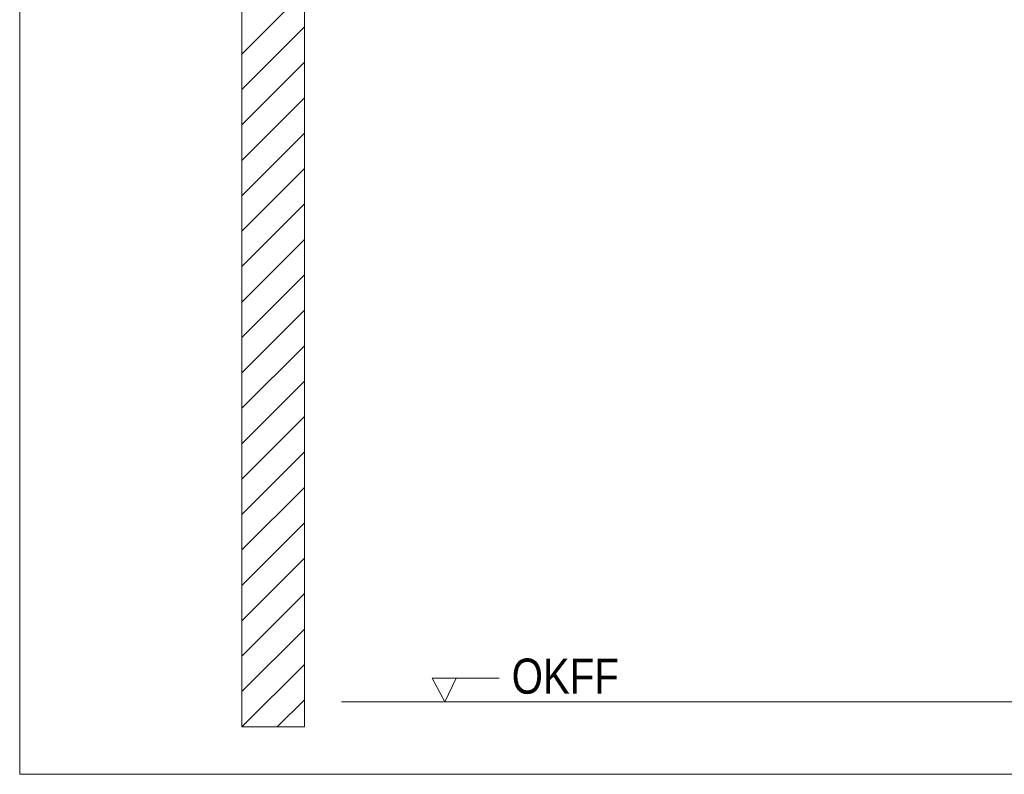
# Model space of a CAD drawing. Extents: x -620 to 300, y 62 to 1107.
# Tile 184 of 256: x 205 to 244, y 682 to 712. Entities that reach past the tile are written whole.
import ezdxf
from ezdxf.lldxf.tags import DXFTag

# ---------------------------------------------------------------- set-up
doc = ezdxf.new("R2010")
doc.units = 0
doc.layers.get('0').update_dxf_attribs({"lineweight": 35})
doc.layers.add('E_Detail_Beschriftung', color=7, linetype='Continuous', lineweight=13, true_color=0x009900)
doc.layers.add('E_Detail_Wandschraffur', color=7, linetype='Continuous', lineweight=5, true_color=0xc0c0c0)
doc.layers.add('E_Detail_Linie_Text_Bem', color=7, linetype='Continuous', lineweight=13)
doc.styles.get("Standard").update_dxf_attribs({"font": 'ARIALN.TTF'})
tags = doc.linetypes.add('fein_strichliert', pattern=[4, 1, -2, 1]).pattern_tags.tags
tags[8:9] = [DXFTag(74, 4), DXFTag(75, 0), DXFTag(340, '0'), DXFTag(46, 0.0), DXFTag(50, 0.0), DXFTag(44, 0.0), DXFTag(45, 0.0)]
tags[6:7] = [DXFTag(74, 4), DXFTag(75, 0), DXFTag(340, '0'), DXFTag(46, 0.0), DXFTag(50, 0.0), DXFTag(44, 0.0), DXFTag(45, 0.0)]
tags[4:5] = [DXFTag(74, 4), DXFTag(75, 0), DXFTag(340, '0'), DXFTag(46, 0.0), DXFTag(50, 0.0), DXFTag(44, 0.0), DXFTag(45, 0.0)]
tags = doc.linetypes.add('fein_strichliert-A06G9G0V8I', pattern=[4, 1, -2, 1]).pattern_tags.tags
tags[8:9] = [DXFTag(74, 4), DXFTag(75, 0), DXFTag(340, '0'), DXFTag(46, 0.0), DXFTag(50, 0.0), DXFTag(44, 0.0), DXFTag(45, 0.0)]
tags[6:7] = [DXFTag(74, 4), DXFTag(75, 0), DXFTag(340, '0'), DXFTag(46, 0.0), DXFTag(50, 0.0), DXFTag(44, 0.0), DXFTag(45, 0.0)]
tags[4:5] = [DXFTag(74, 4), DXFTag(75, 0), DXFTag(340, '0'), DXFTag(46, 0.0), DXFTag(50, 0.0), DXFTag(44, 0.0), DXFTag(45, 0.0)]

# ---------------------------------------------------------------- blocks, each defined once
blk = doc.blocks.new('Referenz-A06G9G0Z8I')
at = {"layer": 'E_Detail_Linie_Text_Bem', "linetype": 'fein_strichliert-A06G9G0V8I', "ltscale": 0.65}
for p, q in [((205.045, 743.127), (205.045, 681.811)), ((205.045, 681.811), (264.788, 681.811))]:
    blk.add_line(p, q, dxfattribs=at)
at = {"layer": 'E_Detail_Linie_Text_Bem', "linetype": 'Continuous', "ltscale": 0.13}
for p, q in [((213.911, 723.7), (213.911, 683.7)), ((216.411, 711.9), (216.411, 723.7)), ((216.411, 711.7), (216.411, 711.9)), ((216.411, 683.7), (216.411, 711.7)), ((217.896, 684.7), (253.978, 684.7)), ((213.911, 683.7), (216.411, 683.7))]:
    blk.add_line(p, q, dxfattribs=at)
at = {"layer": 'E_Detail_Linie_Text_Bem', "color": 0, "linetype": 'Continuous', "ltscale": 0.13}
for p, q in [((222.02, 684.7), (221.51, 685.65)), ((221.51, 685.65), (224.194, 685.65)), ((222.477, 685.653), (222.02, 684.7))]:
    blk.add_line(p, q, dxfattribs=at)
at = {"layer": 'E_Detail_Wandschraffur', "linetype": 'fein_strichliert', "ltscale": 0.13}
for p, q in [((213.911, 710.567), (216.411, 713.067)), ((213.911, 707.739), (216.411, 710.239)), ((213.911, 704.91), (216.411, 707.41)), ((213.911, 702.082), (216.411, 704.582)), ((213.911, 699.253), (216.411, 701.753)), ((213.911, 696.425), (216.411, 698.925)), ((213.911, 693.597), (216.411, 696.097)), ((213.911, 690.768), (216.411, 693.268)), ((213.911, 687.94), (216.411, 690.44)), ((213.911, 685.111), (216.411, 687.611)), ((215.328, 683.7), (216.411, 684.783))]:
    blk.add_line(p, q, dxfattribs=at)
at = {"layer": 'E_Detail_Wandschraffur', "linetype": 'ByBlock', "ltscale": 0.13}
for p, q in [((213.911, 709.153), (216.411, 711.653)), ((213.911, 706.324), (216.411, 708.824)), ((213.911, 703.496), (216.411, 705.996)), ((213.911, 700.668), (216.411, 703.168)), ((213.911, 697.839), (216.411, 700.339)), ((213.911, 695.011), (216.411, 697.511)), ((213.911, 692.182), (216.411, 694.682)), ((213.911, 689.354), (216.411, 691.854)), ((213.911, 686.525), (216.411, 689.025)), ((213.914, 683.7), (216.411, 686.197))]:
    blk.add_line(p, q, dxfattribs=at)
at = {"layer": 'E_Detail_Beschriftung', "linetype": 'Continuous', "ltscale": 0.13, "insert": (224.69, 686.43), "char_height": 1.4, "attachment_point": 1}
blk.add_mtext('{\\fArial Narrow;OKFF}', dxfattribs=at)

msp = doc.modelspace()

# ---------------------------------------------------------------- block references
at = {"color": 8, "lineweight": 25, "ltscale": 0.25, "true_color": 0x808080}
msp.add_blockref('Referenz-A06G9G0Z8I', (0, 0), dxfattribs=at)

doc.saveas('drawing.dxf')
